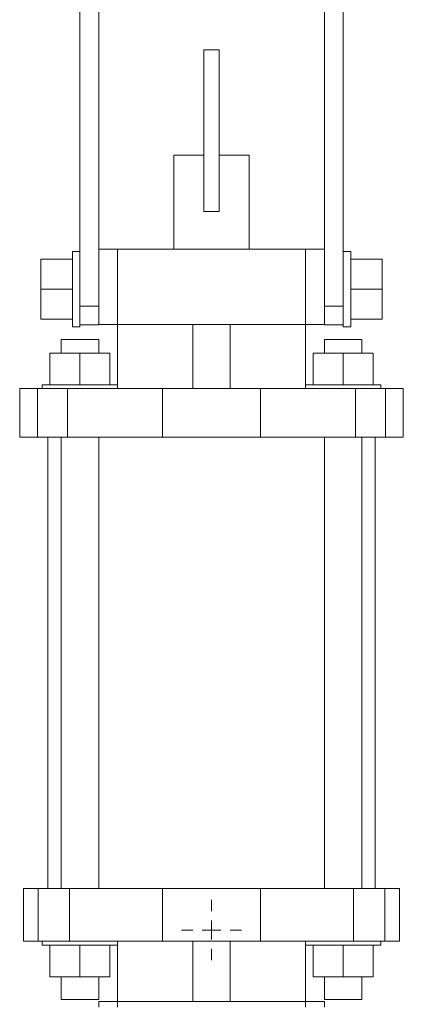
# Model space of a CAD drawing. Header units: millimetres. Extents: x -60 to 455, y -13 to 1232.
# Tile 5 of 6: x 304 to 406, y 682 to 943. Entities that reach past the tile are written whole.
import ezdxf

# ---------------------------------------------------------------- set-up
doc = ezdxf.new("R2010")
doc.units = ezdxf.units.MM

# ---------------------------------------------------------------- blocks, each defined once
blk = doc.blocks.new('SW_CENTERMARKSYMBOL_7')
at = {"color": 0, "linetype": 'Continuous', "lineweight": 0}
for p, q in [((0, 5), (0, 8)), ((-5, 0), (-8, 0)), ((0, 0), (-2.5, 0)), ((0, 0), (0, 2.5)), ((0, 0), (0, -2.5)), ((0, 0), (2.5, 0)), ((5, 0), (8, 0)), ((0, -5), (0, -8))]:
    blk.add_line(p, q, dxfattribs=at)

msp = doc.modelspace()

# ---------------------------------------------------------------- linework, layer by layer
at = {"color": 7, "linetype": 'Continuous', "lineweight": 15}
for p, q in [((319.89, 1062.35), (319.89, 867.35)), ((324.89, 1062.35), (324.89, 867.35)), ((384.89, 1062.35), (384.89, 867.35)), ((389.89, 1062.35), (389.89, 867.35)), ((356.89, 935.45), (352.89, 935.45)), ((352.89, 935.45), (352.89, 892.45)), ((356.89, 935.45), (356.89, 892.45)), ((344.89, 907.45), (344.89, 882.45)), ((344.89, 907.45), (352.89, 907.45)), ((356.89, 907.45), (364.89, 907.45)), ((364.89, 882.45), (364.89, 907.45)), ((356.89, 892.45), (352.89, 892.45)), ((324.89, 882.45), (329.89, 882.45)), ((329.89, 862.45), (329.89, 882.45)), ((329.89, 882.45), (379.89, 882.45)), ((379.89, 862.45), (379.89, 882.45)), ((379.89, 882.45), (384.89, 882.45)), ((309.49, 879.85), (309.49, 871.85)), ((309.49, 879.85), (317.89, 879.85)), ((319.89, 881.85), (317.89, 881.85)), ((317.89, 881.85), (317.89, 861.85)), ((391.89, 881.85), (389.89, 881.85)), ((391.89, 881.85), (391.89, 861.85)), ((400.29, 879.85), (391.89, 879.85)), ((400.29, 879.85), (400.29, 871.85)), ((309.49, 871.85), (317.89, 871.85)), ((309.49, 871.85), (309.49, 863.85)), ((400.29, 871.85), (391.89, 871.85)), ((400.29, 871.85), (400.29, 863.85)), ((319.89, 867.35), (324.89, 867.35)), ((319.89, 867.35), (319.89, 862.35)), ((324.89, 867.35), (324.89, 862.35)), ((389.89, 867.35), (384.89, 867.35)), ((384.89, 867.35), (384.89, 862.35)), ((389.89, 867.35), (389.89, 862.35)), ((309.49, 863.85), (317.89, 863.85)), ((317.89, 861.85), (319.89, 861.85)), ((319.89, 862.35), (324.89, 862.35)), ((319.89, 862.35), (319.89, 861.85)), ((324.89, 862.45), (329.89, 862.45)), ((329.89, 862.45), (329.89, 846.45)), ((329.89, 862.45), (379.89, 862.45)), ((349.89, 845.45), (349.89, 862.45)), ((359.89, 845.45), (359.89, 862.45)), ((379.89, 846.45), (379.89, 862.45)), ((379.89, 862.45), (384.89, 862.45)), ((389.89, 862.35), (384.89, 862.35)), ((389.89, 862.35), (389.89, 861.85)), ((389.89, 861.85), (391.89, 861.85)), ((400.29, 863.85), (391.89, 863.85)), ((314.89, 858.45), (314.89, 854.85)), ((324.89, 858.45), (314.89, 858.45)), ((324.89, 854.85), (324.89, 858.45)), ((384.89, 858.45), (384.89, 854.85)), ((394.89, 858.45), (384.89, 858.45)), ((394.89, 854.85), (394.89, 858.45)), ((311.89, 854.85), (311.89, 846.45)), ((311.89, 854.85), (319.89, 854.85)), ((319.89, 854.85), (319.89, 846.45)), ((319.89, 854.85), (327.89, 854.85)), ((327.89, 854.85), (327.89, 846.45)), ((381.89, 854.85), (381.89, 846.45)), ((381.89, 854.85), (389.89, 854.85)), ((389.89, 854.85), (389.89, 846.45)), ((389.89, 854.85), (397.89, 854.85)), ((397.89, 854.85), (397.89, 846.45)), ((309.89, 846.45), (309.89, 845.45)), ((309.89, 846.45), (329.89, 846.45)), ((329.89, 845.45), (329.89, 846.45)), ((379.89, 846.45), (379.89, 845.45)), ((379.89, 846.45), (399.89, 846.45)), ((399.89, 845.45), (399.89, 846.45)), ((303.89, 845.45), (303.89, 832.45)), ((303.89, 845.45), (308.62, 845.45)), ((308.62, 845.45), (308.62, 832.45)), ((308.62, 845.45), (316.61, 845.45)), ((316.61, 845.45), (316.61, 832.45)), ((316.61, 845.45), (341.89, 845.45)), ((341.89, 845.45), (341.89, 832.45)), ((341.89, 845.45), (367.89, 845.45)), ((367.89, 845.45), (367.89, 832.45)), ((367.89, 845.45), (393.16, 845.45)), ((393.16, 845.45), (393.16, 832.45)), ((393.16, 845.45), (401.15, 845.45)), ((401.15, 845.45), (401.15, 832.45)), ((401.15, 845.45), (405.89, 845.45)), ((405.89, 845.45), (405.89, 832.45)), ((303.89, 832.45), (308.62, 832.45)), ((308.62, 832.45), (316.61, 832.45)), ((311.39, 832.45), (311.39, 712.45)), ((314.89, 832.45), (314.89, 712.45)), ((316.61, 832.45), (341.89, 832.45)), ((324.89, 712.45), (324.89, 832.45)), ((341.89, 832.45), (367.89, 832.45)), ((367.89, 832.45), (393.16, 832.45)), ((384.89, 832.45), (384.89, 712.45)), ((393.16, 832.45), (401.15, 832.45)), ((394.89, 712.45), (394.89, 832.45)), ((398.39, 712.45), (398.39, 832.45)), ((401.15, 832.45), (405.89, 832.45)), ((304.89, 712.45), (304.89, 698.45)), ((304.89, 712.45), (308.76, 712.45)), ((308.76, 712.45), (308.76, 698.45)), ((308.76, 712.45), (317.1, 712.45)), ((317.1, 712.45), (317.1, 698.45)), ((317.1, 712.45), (341.89, 712.45)), ((341.89, 712.45), (341.89, 698.45)), ((341.89, 712.45), (367.89, 712.45)), ((367.89, 712.45), (367.89, 698.45)), ((367.89, 712.45), (392.68, 712.45)), ((392.68, 712.45), (392.68, 698.45)), ((392.68, 712.45), (401.01, 712.45)), ((401.01, 712.45), (401.01, 698.45)), ((401.01, 712.45), (404.89, 712.45)), ((404.89, 712.45), (404.89, 698.45)), ((304.89, 698.45), (308.76, 698.45)), ((308.76, 698.45), (317.1, 698.45)), ((309.89, 698.45), (309.89, 697.45)), ((329.89, 697.45), (309.89, 697.45)), ((311.89, 689.05), (311.89, 697.45)), ((317.1, 698.45), (341.89, 698.45)), ((319.89, 689.05), (319.89, 697.45)), ((327.89, 689.05), (327.89, 697.45)), ((329.89, 697.45), (329.89, 698.45)), ((329.89, 697.45), (329.89, 682.45)), ((341.89, 698.45), (367.89, 698.45)), ((349.89, 698.45), (349.89, 682.45)), ((359.89, 698.45), (359.89, 682.45)), ((367.89, 698.45), (392.68, 698.45)), ((379.89, 698.45), (379.89, 697.45)), ((379.89, 682.45), (379.89, 697.45)), ((399.89, 697.45), (379.89, 697.45)), ((381.89, 689.05), (381.89, 697.45)), ((389.89, 689.05), (389.89, 697.45)), ((392.68, 698.45), (401.01, 698.45)), ((397.89, 689.05), (397.89, 697.45)), ((399.89, 697.45), (399.89, 698.45)), ((401.01, 698.45), (404.89, 698.45)), ((319.89, 689.05), (311.89, 689.05)), ((314.89, 689.05), (314.89, 682.95)), ((327.89, 689.05), (319.89, 689.05)), ((324.89, 682.95), (324.89, 689.05)), ((389.89, 689.05), (381.89, 689.05)), ((384.89, 689.05), (384.89, 682.95)), ((397.89, 689.05), (389.89, 689.05)), ((394.89, 682.95), (394.89, 689.05)), ((324.89, 682.95), (314.89, 682.95)), ((324.89, 682.45), (324.89, 680.95)), ((324.89, 682.45), (329.89, 682.45)), ((329.89, 682.45), (329.89, 680.95)), ((329.89, 682.45), (379.89, 682.45)), ((379.89, 682.45), (379.89, 680.95)), ((379.89, 682.45), (384.89, 682.45)), ((394.89, 682.95), (384.89, 682.95)), ((384.89, 682.45), (384.89, 680.95))]:
    msp.add_line(p, q, dxfattribs=at)

# ---------------------------------------------------------------- block references
at = {"color": 7, "linetype": 'Continuous', "lineweight": 0}
msp.add_blockref('SW_CENTERMARKSYMBOL_7', (354.89, 701.45), dxfattribs=at)

doc.saveas('drawing.dxf')
